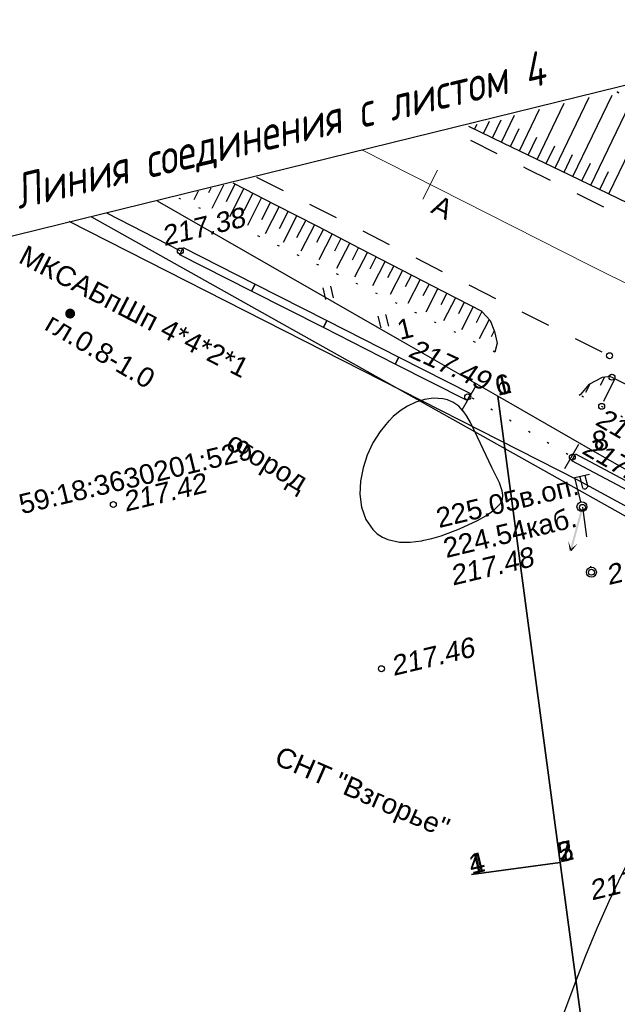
# Model space of a CAD drawing. Header units: millimetres. Extents: x -10 to 1169, y 1 to 1686.
# Tile 3 of 224: x 114 to 144, y 174 to 223. Entities that reach past the tile are written whole.
import ezdxf
from ezdxf.enums import TextEntityAlignment as Align

# ---------------------------------------------------------------- set-up
doc = ezdxf.new("R2010")
doc.units = ezdxf.units.MM
for name, pattern in [('ADOT1', [1, 0, -1]), ('AHIDDEN2', [3, 1.5, -1.5]), ('AHIDDEN4', [7, 5, -2]), ('PHANTOM2', [1.25, 0.625, -0.125, 0.125, -0.125, 0.125, -0.125])]:
    doc.linetypes.add(name, pattern=pattern)
for name, color, linetype in [('CONTURS', 7, 'Continuous'), ('IZOLINES', 32, 'Continuous'), ('PDIGIT', 170, 'Continuous'), ('PICKETS', 7, 'Continuous'), ('ОБЪЕКТЫ_АВТОДОРОГ', 7, 'Continuous'), ('УЧАСТКИ', 7, 'Continuous')]:
    doc.layers.add(name, color=color, linetype=linetype)
doc.layers.add('СВЯЗЬ', color=170, linetype='Связь', lineweight=30)
doc.styles.add('GPR', font='isocpeui.ttf', dxfattribs={"width": 0.8})
doc.styles.get("Standard").update_dxf_attribs({"font": 'arial.ttf'})
doc.linetypes.add('Связь', pattern='A,12.5,[130,ltypeshp.shx,S=1,R=-30,X=0,Y=0.9],1,[130,ltypeshp.shx,S=1,R=-30,X=0,Y=0.9],1,[130,ltypeshp.shx,S=1,R=-30,X=0,Y=0.9],4.5', length=19)

# ---------------------------------------------------------------- blocks, each defined once
blk = doc.blocks.new('107_1')
at = {"layer": 'CONTURS', "color": 7, "linetype": 'Continuous', "const_width": 0.5}
blk.add_lwpolyline([(-0.25, 0, 1), (0.25, 0, 1)], format="xyb", close=True, dxfattribs=at)
blk = doc.blocks.new('401')
at = {"layer": 'CONTURS'}
for p, q in [((0, 0), (0, 1.2)), ((0.8, 0), (0.8, 1.2))]:
    blk.add_line(p, q, dxfattribs=at)
blk = doc.blocks.new('110_13')
at = {"layer": 'CONTURS', "color": 7, "linetype": 'Continuous'}
for p, q in [((0, 3.006), (1.507, 3.006)), ((0.492, 2.988), (0.492, 1.785)), ((1.03, 2.988), (1.03, 1.804))]:
    blk.add_line(p, q, dxfattribs=at)
blk.add_arc((0.761, 2.074), 0.398, 230.37718, 309.62282, dxfattribs=at)
at = {"color": 7, "linetype": 'Continuous'}
blk.add_wipeout([(-0.207, 0.5), (-0.5, 0.207), (-0.5, -0.207), (-0.207, -0.5), (0.207, -0.5), (0.5, -0.207), (0.5, 0.207), (0.207, 0.5)], dxfattribs=at)
at = {"layer": 'CONTURS', "color": 7, "linetype": 'Continuous'}
blk.add_line((0, 0.51), (0, 3.006), dxfattribs=at)
blk.add_circle((0, 0), 0.5, dxfattribs=at)
blk = doc.blocks.new('106')
at = {"color": 7, "linetype": 'Continuous'}
blk.add_wipeout([(-0.207, 0.5), (-0.5, 0.207), (-0.5, -0.207), (-0.207, -0.5), (0.207, -0.5), (0.5, -0.207), (0.5, 0.207), (0.207, 0.5)], dxfattribs=at)
blk.add_circle((0, 0), 0.5, dxfattribs=at)
blk = doc.blocks.new('115_5')
at = {"layer": 'CONTURS', "color": 7, "linetype": 'Continuous'}
for points in [[(4.5, 0, 0.2, 0, 0), (3.634, 0.5, 0, 0, 0)], [(4.5, 0, 0.2, 0, 0), (3.634, -0.5, 0, 0, 0)]]:
    blk.add_lwpolyline(points, format="xyseb", dxfattribs=at)
blk.add_trace([(0.5, 0.1), (0.5, -0.1), (4.5, 0.1), (4.5, -0.1)], dxfattribs=at)
blk = doc.blocks.new('472')
at = {"layer": 'CONTURS'}
for p, q in [((-4.109, 0.359), (3.887, 0.359)), ((-4.109, -0.434), (-4.109, 0.359)), ((3.887, 0.359), (3.887, -0.434)), ((3.887, -0.434), (-4.109, -0.434))]:
    blk.add_line(p, q, dxfattribs=at)
blk = doc.blocks.new('пкк')
at = {"layer": 'ОБЪЕКТЫ_АВТОДОРОГ', "lineweight": 15, "ltscale": 200}
blk.add_line((-0.011, -0.822), (-0.008, 0.805), dxfattribs=at)

msp = doc.modelspace()

# ---------------------------------------------------------------- linework, layer by layer
at = {"layer": 'CONTURS', "lineweight": -2}
for p, q in [((140.59023, 215.66668), (142.30677, 219.22587)), ((141.49118, 215.23276), (143.46876, 219.33397)), ((139.68932, 216.10069), (141.05171, 218.92451)), ((142.39215, 214.79888), (144.34272, 218.84397)), ((137.88756, 216.96881), (138.5413, 218.32171)), ((138.78841, 216.53469), (139.79662, 218.62313)), ((143.29312, 214.365), (145.21701, 218.35378)), ((136.53696, 217.62141), (136.65688, 217.86922)), ((136.98716, 217.40388), (137.28521, 218.02009)), ((137.43736, 217.18635), (137.87261, 218.08665)), ((138.33798, 216.75175), (138.7729, 217.65222)), ((139.23886, 216.31769), (139.67351, 217.21829)), ((140.13978, 215.88368), (140.57424, 216.78437)), ((141.04071, 215.44972), (141.47508, 216.35046)), ((141.94167, 215.01582), (142.37601, 215.91657)), ((142.84264, 214.58194), (143.27703, 215.48267)), ((124.90792, 214.62944), (124.18692, 213.20251)), ((125.35363, 214.40286), (124.90181, 213.51075)), ((125.79935, 214.17628), (125.08636, 212.77185)), ((126.24486, 213.9493), (125.79136, 213.05804)), ((126.69037, 213.72232), (125.98594, 212.34112)), ((127.1351, 213.49381), (126.68015, 212.6033)), ((127.57983, 213.26531), (126.88624, 211.91005)), ((128.02456, 213.0368), (127.56846, 212.14687)), ((128.46929, 212.8083), (127.78688, 211.47874)), ((128.91349, 212.57876), (128.57471, 211.91962)), ((129.35769, 212.34923), (128.68498, 211.04223)), ((129.80178, 212.11948), (129.46802, 211.47167)), ((130.24587, 211.88972), (129.58354, 210.60549)), ((130.68983, 211.65972), (130.36139, 211.02338)), ((131.13378, 211.42971), (130.48239, 210.16861)), ((131.57757, 211.19939), (131.2548, 210.57473)), ((132.02137, 210.96907), (131.38165, 209.73153)), ((132.46516, 210.73875), (132.14779, 210.12482)), ((132.90896, 210.50843), (132.27918, 209.29026)), ((133.3528, 210.27821), (133.04026, 209.67353)), ((133.79665, 210.04799), (133.17625, 208.84745)), ((134.24049, 209.81777), (133.93272, 209.22187)), ((134.68434, 209.58755), (134.07364, 208.40449)), ((135.12845, 209.35786), (134.82549, 208.77039)), ((135.57257, 209.12816), (134.97141, 207.96134)), ((136.01682, 208.89872), (135.71825, 208.31854)), ((136.46107, 208.66927), (135.86797, 207.51538)), ((136.90554, 208.44026), (136.61061, 207.86555)), ((137.26061, 208.03676), (136.7634, 207.06629)), ((137.52831, 207.46188), (137.37198, 207.15625))]:
    msp.add_line(p, q, dxfattribs=at)
at = {"layer": 'CONTURS', "linetype": 'ADOT1', "flags": 128}
for points in [[(202.88025, 190.25016), (200.83448, 191.14184), (198.78988, 192.03611), (196.74645, 192.93297), (194.70419, 193.83243), (192.66309, 194.73447), (190.62316, 195.63911), (188.5844, 196.54633), (186.5468, 197.45615), (184.51037, 198.36856), (182.47511, 199.28356), (180.35592, 200.22512), (178.22822, 201.15137), (176.09619, 202.07006), (173.96402, 202.98895), (171.83591, 203.91582), (169.71604, 204.85842), (167.60859, 205.82452), (165.51777, 206.82188), (163.44775, 207.85827), (161.40272, 208.94144), (160.06147, 209.6923), (158.73355, 210.4682), (157.41611, 211.26383), (156.10633, 212.07388), (154.80138, 212.89302), (153.49842, 213.71597), (152.19461, 214.53739), (150.88712, 215.352), (149.57312, 216.15447), (148.24977, 216.93949), (143.61255, 219.53942)], [(143.81121, 219.45703), (143.64876, 219.54811)], [(137.55812, 206.38803), (135.32448, 207.5083), (131.49889, 209.39667), (127.66133, 211.26186), (123.81255, 213.10465), (121.45251, 214.21833)], [(136.40258, 204.0898), (141.31495, 201.1948)], [(196.39424, 175.19877), (195.92634, 175.47429), (195.45772, 175.74847), (194.98838, 176.02129), (194.51832, 176.29277), (194.04755, 176.56289), (193.57606, 176.83166), (193.10385, 177.09907), (192.63092, 177.36514), (192.15727, 177.62986), (191.68291, 177.89322), (190.05655, 178.77111), (188.41429, 179.619), (186.75936, 180.44301), (185.09502, 181.24929), (183.4245, 182.04398), (181.75106, 182.83322), (180.07794, 183.62314), (178.40838, 184.41988), (176.74563, 185.22959), (175.09293, 186.05841), (171.84169, 187.75001), (168.6131, 189.48539), (165.40163, 191.25383), (162.20175, 193.04463), (159.00795, 194.84706), (155.8147, 196.65043), (152.61648, 198.44401), (149.40775, 200.21709), (146.18301, 201.95896), (142.93672, 203.65891), (141.9095, 204.18263)]]:
    msp.add_lwpolyline(points, dxfattribs=at)
at = {"layer": 'CONTURS', "linetype": 'Continuous', "flags": 128}
for points in [[(136.23417, 217.76771), (137.98848, 216.92005), (140.85435, 215.53945), (143.72027, 214.1593), (146.5847, 212.77667)], [(124.34829, 214.91367), (124.38418, 214.89569), (126.50669, 213.81669), (128.62462, 212.72849), (130.73956, 211.63431), (132.85314, 210.53738), (134.96695, 209.44095), (136.89163, 208.4469)], [(143.37045, 205.16792), (143.45682, 205.12487), (144.8806, 204.42405)]]:
    msp.add_lwpolyline(points, dxfattribs=at)
at = {"layer": 'CONTURS', "linetype": 'AHIDDEN4'}
msp.add_lwpolyline([(121.70682, 211.48436), (118.01227, 213.39226)], dxfattribs=at)
at = {"layer": 'CONTURS'}
for points in [[(136.91077, 208.42362), (137.3109, 207.98114), (137.54063, 207.43247), (137.66598, 206.84242), (137.56162, 206.39305)], [(143.37607, 205.1617), (142.96358, 205.11162), (142.2979, 204.75594), (141.87739, 204.26329), (141.81131, 204.19846)], [(136.59777, 204.69867), (135.88991, 203.4649)], [(141.76536, 201.74453), (141.0575, 200.51076)]]:
    msp.add_lwpolyline(points, dxfattribs=at)
at = {"layer": 'IZOLINES'}
msp.add_lwpolyline([(132.21488, 202.92791), (131.77848, 202.39569), (131.41394, 201.81657), (131.12435, 201.2006), (130.91312, 200.55752), (130.78699, 199.89688), (130.7567, 199.23054), (130.83774, 198.57648), (131.04884, 197.96548), (131.40104, 197.44743), (131.62986, 197.23815), (131.88691, 197.0704), (132.1646, 196.94627), (132.74337, 196.81858), (133.2835, 196.81106), (133.8666, 196.88497), (133.88697, 196.88901), (133.88711, 196.88903), (133.88897, 196.89489), (134.37449, 197.00056), (134.85023, 197.14183), (135.77734, 197.48876), (136.67291, 197.90543), (137.10403, 198.145), (137.51031, 198.42043), (137.84058, 198.76298), (137.93528, 198.97232), (137.95944, 199.19182), (137.9271, 199.40615), (137.78154, 199.80763), (137.40432, 200.57265), (136.67541, 202.1138), (136.32929, 202.83707), (136.14721, 203.16051), (135.95574, 203.43639), (135.96261, 203.42412), (135.74124, 203.66318), (135.43451, 203.87009), (135.39036, 203.89114), (135.38909, 203.89174), (135.38909, 203.89174), (135.38908, 203.89174), (135.38908, 203.89174), (135.38907, 203.89175), (135.38459, 203.89038), (135.16244, 203.97938), (134.93121, 204.03557), (134.46464, 204.06794), (134.00691, 204.00783), (133.57036, 203.87198), (133.1616, 203.67466), (132.7836, 203.42791), (132.43726, 203.14141), (132.20828, 202.91557)], dxfattribs=at)
at = {"layer": 'PDIGIT', "color": 7, "lineweight": -2}
for p, q in [((123.87443, 214.79988), (123.28628, 213.62934)), ((124.46166, 214.85495), (124.01169, 213.9619)), ((122.6047, 214.495), (122.38464, 214.05483)), ((123.23903, 214.64731), (123.12031, 214.41043)), ((143.07457, 205.1251), (142.8638, 204.70042)), ((143.59813, 205.05531), (143.02389, 203.89507)), ((142.34451, 204.78084), (142.13038, 204.35062))]:
    msp.add_line(p, q, dxfattribs=at)
at = {"layer": 'PICKETS', "color": 7, "lineweight": -2}
for centre in [(121.70682, 211.48436), (143.33254, 206.20778), (143.45682, 205.12487), (136.18818, 204.13438), (142.93672, 203.65891), (141.45809, 201.10098), (118.33064, 198.71206), (131.83979, 190.44267)]:
    msp.add_circle(centre, 0.15, dxfattribs=at)
at = {"layer": 'ОБЪЕКТЫ_АВТОДОРОГ', "color": 0, "lineweight": 30}
msp.add_line((92.8187, 207.22861), (203.01973, 234.32412), dxfattribs=at)
at = {"layer": 'УЧАСТКИ', "color": 6, "linetype": 'Continuous', "lineweight": -2}
for p, q in [((132.77337, 206.9972), (120.55002, 214.00162)), ((137.69748, 204.17901), (132.77337, 206.9972)), ((140.84253, 180.67366), (137.69748, 204.17901)), ((142.61186, 201.35848), (137.69748, 204.17901)), ((137.69748, 204.17901), (140.84253, 180.67366)), ((136.37895, 180.07493), (140.84253, 180.67366)), ((140.84253, 180.67366), (136.37895, 180.07493)), ((143.70651, 159.28107), (140.84253, 180.67366)), ((140.84253, 180.67366), (143.70651, 159.28107))]:
    msp.add_line(p, q, dxfattribs=at)

# ---------------------------------------------------------------- block references
at = {"layer": 'CONTURS', "lineweight": -2}
for name, p, xscale, yscale, zscale, rotation in [('472', (123.51699, 210.56562), 0.50749462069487, 0.5, 0.50749462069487, 153.0900226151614), ('472', (127.13733, 208.72812), 0.50749462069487, 0.5, 0.50749462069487, 153.0900226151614), ('401', (129.03667, 209.03913), 0.4999999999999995, 0.4999999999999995, 0.4999999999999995, 13.50227474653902), ('107_1', (116.15594, 208.33249), 0.4999999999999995, 0.4999999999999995, 0.4999999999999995, 13.50227474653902), ('472', (130.75767, 206.89062), 0.50749462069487, 0.5, 0.50749462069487, 153.0900226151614), ('401', (131.82019, 207.60945), 0.4999999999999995, 0.4999999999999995, 0.4999999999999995, 13.50227474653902), ('472', (134.37801, 205.05313), 0.50749462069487, 0.5, 0.50749462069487, 153.0900226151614)]:
    msp.add_blockref(name, p, dxfattribs=dict(at, xscale=xscale, yscale=yscale, zscale=zscale, rotation=rotation))
at = {"layer": 'ОБЪЕКТЫ_АВТОДОРОГ', "color": 0, "linetype": 'PHANTOM2', "lineweight": 15, "rotation": 333.1222349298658}
msp.add_blockref('пкк', (134.30409, 214.82834), dxfattribs=at)

# ---------------------------------------------------------------- texts
at = {"layer": 'CONTURS', "lineweight": -2}
for s, rotation, p in [('МКСАБпШп 4*4*2*1', 332.578005, (113.49387, 210.92931)), ('гл.0.8-1.0', 329.732346, (114.80109, 207.56116)), ('огород', 329.207427, (123.93513, 201.58712)), ('225.05в.оп.', 13.502275, (134.74017, 197.52404)), ('224.54каб.', 13.502275, (135.10297, 196.01303)), ('СНТ "Взгорье"', 336.458975, (126.37936, 185.66077))]:
    msp.add_text(s, height=1, rotation=rotation, dxfattribs=at).set_placement(p)
at = {"layer": 'PDIGIT', "color": 7, "lineweight": -2, "oblique": 10}
for s, rotation, p in [('217.38', 13.502275, (120.88653, 211.72947)), ('217.49', 335.458495, (133.12704, 206.19269)), ('217.37', 329.952275, (142.55267, 202.77009)), ('217.43', 329.952275, (141.88222, 201.32145)), ('217.42', 13.502275, (118.93356, 198.34262)), ('217.48', 13.502275, (135.42355, 194.62199)), ('217.34', 13.502275, (143.27955, 194.65068)), ('217.46', 13.502275, (132.44271, 190.07323)), ('217.25', 13.502275, (142.43117, 178.76594))]:
    msp.add_text(s, height=1, rotation=rotation, dxfattribs=at).set_placement(p)
at = {"layer": 'ОБЪЕКТЫ_АВТОДОРОГ', "color": 0, "linetype": 'ByBlock', "style": 'GPR', "width": 0.8}
msp.add_text('Линия соединения с листом 4', height=1.75, rotation=13.278462, dxfattribs=at).set_placement((113.5623, 213.59374))
at = {"layer": 'ОБЪЕКТЫ_АВТОДОРОГ', "lineweight": -2}
msp.add_text('А', height=1, rotation=333.764004, dxfattribs=at).set_placement((134.27524, 213.44327))
at = {"layer": 'УЧАСТКИ', "color": 6, "lineweight": -2}
for s, p in [('1', (132.77337, 206.9972)), ('6', (137.69748, 204.17901)), ('1', (137.69748, 204.17901)), ('8', (142.61186, 201.35848)), ('7', (140.84253, 180.67366)), ('2', (140.84253, 180.67366)), ('5', (140.84253, 180.67366)), ('4', (136.37895, 180.07493)), ('1', (136.37895, 180.07493))]:
    msp.add_text(s, height=1, rotation=13.502275, dxfattribs=at).set_placement(p)
msp.add_text('59:18:3630201:529', height=1, rotation=13.502275, dxfattribs=at).set_placement((119.45284, 200.11176), align=Align.MIDDLE_CENTER)

# ---------------------------------------------------------------- next in the draw order: block references
at = {"layer": 'CONTURS', "lineweight": -2, "xscale": 0.4999999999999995, "yscale": 0.4999999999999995, "zscale": 0.4999999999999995, "rotation": 13.50227474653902}
msp.add_blockref('110_13', (141.94262, 198.60456), dxfattribs=at)

# ---------------------------------------------------------------- next in the draw order: linework, layer by layer
at = {"layer": 'CONTURS', "linetype": 'AHIDDEN2', "lineweight": -2}
msp.add_line((141.96958, 198.57252), (142.42056, 195.30243), dxfattribs=at)
at = {"layer": 'PICKETS', "color": 7, "lineweight": -2}
msp.add_circle((141.96958, 198.57252), 0.15, dxfattribs=at)

# ---------------------------------------------------------------- next in the draw order: block references
at = {"layer": 'CONTURS', "lineweight": -2, "yscale": 0.5}
for name, p, xscale, zscale, rotation in [('472', (143.31301, 200.11417), 0.5252689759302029, 0.5252689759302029, 151.9873453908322), ('115_5', (141.96958, 198.57252), 0.4999999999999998, 0.5, 254.7430926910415)]:
    msp.add_blockref(name, p, dxfattribs=dict(at, xscale=xscale, zscale=zscale, rotation=rotation))

# ---------------------------------------------------------------- next in the draw order: block references
at = {"layer": 'CONTURS', "lineweight": -2, "xscale": 0.4999999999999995, "yscale": 0.4999999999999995, "zscale": 0.4999999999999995, "rotation": 13.50227474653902}
msp.add_blockref('106', (142.42056, 195.30243), dxfattribs=at)

# ---------------------------------------------------------------- next in the draw order: linework, layer by layer
at = {"layer": 'CONTURS', "linetype": 'AHIDDEN2', "flags": 128}
for points in [[(285.45612, 150.07385), (283.66355, 150.87322), (281.8696, 151.66936), (280.07428, 152.46225), (278.27759, 153.25192), (276.47952, 154.03835), (274.68007, 154.82154), (272.87925, 155.6015), (271.07706, 156.37822), (269.27349, 157.15171), (267.46854, 157.92196), (265.41342, 158.79018), (263.35421, 159.64874), (261.29189, 160.50001), (259.22746, 161.3463), (257.16192, 162.18998), (255.09626, 163.03339), (253.03147, 163.87886), (250.96855, 164.72875), (248.9085, 165.58539), (246.8523, 166.45114), (245.10678, 167.19346), (243.36263, 167.93907), (241.61974, 168.68769), (239.87799, 169.43903), (238.13729, 170.19281), (236.39751, 170.94873), (234.65854, 171.70652), (232.92028, 172.46589), (231.1826, 173.22655), (229.44539, 173.98822), (226.60124, 175.24159), (223.7607, 176.50317), (220.92309, 177.77137), (218.08769, 179.04459), (215.2538, 180.32125), (212.42072, 181.59975), (209.58774, 182.8785), (206.75416, 184.1559), (203.91929, 185.43035), (201.0824, 186.70027), (199.06597, 187.59818), (197.04813, 188.49295), (195.02939, 189.38575), (193.01028, 190.27775), (190.99135, 191.17011), (188.97312, 192.06401), (186.95612, 192.96062), (184.94089, 193.86109), (182.92795, 194.7666), (180.91783, 195.67832), (178.86342, 196.61687), (176.81077, 197.5594), (174.75982, 198.50577), (172.71055, 199.45582), (170.66292, 200.40942), (168.61688, 201.36644), (166.5724, 202.32673), (164.52943, 203.29014), (162.48793, 204.25654), (160.44788, 205.2258), (156.16752, 207.27589), (151.89642, 209.34541), (147.6335, 211.43205), (143.37769, 213.53349), (139.12792, 215.6474), (135.32628, 217.54971)], [(125.54329, 215.20061), (126.7467, 214.59679), (128.82034, 213.54903), (130.89202, 212.49729), (132.96266, 211.44344), (135.03317, 210.38934), (137.10449, 209.33686), (139.17754, 208.28786), (141.25325, 207.24421), (143.33254, 206.20778), (144.79554, 205.48259), (146.25892, 204.75812), (147.72283, 204.03466), (149.1874, 203.31252), (150.65276, 202.592), (152.11905, 201.87338), (153.5864, 201.15697), (155.05494, 200.44306), (156.52481, 199.73195), (157.99614, 199.02394), (159.95519, 198.08611), (161.91608, 197.15195), (163.87891, 196.2217), (165.84374, 195.29562), (167.81066, 194.37397), (169.77974, 193.45698), (171.75107, 192.54493), (173.72471, 191.63805), (175.70076, 190.73659), (177.67928, 189.84082), (179.74609, 188.91627), (181.81783, 188.00269), (183.89345, 187.09776), (185.97192, 186.19913), (188.05219, 185.30449), (190.13321, 184.4115), (192.21393, 183.51783), (194.29332, 182.62114), (196.37032, 181.71911), (198.4439, 180.8094), (201.31673, 179.53664), (204.1864, 178.25674), (207.05345, 176.97092), (209.91841, 175.68039), (212.78183, 174.38635), (215.64423, 173.09004), (218.50616, 171.79265), (221.36815, 170.49541), (224.23074, 169.19953), (227.09447, 167.90622), (228.58763, 167.23217), (230.08034, 166.55712), (231.57279, 165.88147), (233.06514, 165.20561), (234.55759, 164.52994), (236.05029, 163.85488), (237.54344, 163.18081), (239.03721, 162.50813), (240.53178, 161.83726), (242.02733, 161.16858), (244.25801, 160.17748), (246.49131, 159.19229), (248.72665, 158.21168), (250.96343, 157.23431), (253.20107, 156.25886), (255.43897, 155.284), (257.67654, 154.30841), (259.9132, 153.33074), (262.14836, 152.34969), (264.38142, 151.3639), (266.14573, 150.58179), (267.90958, 149.79867), (269.67299, 149.01453), (271.43595, 148.22937), (273.19846, 147.4432), (274.96052, 146.65602), (276.72213, 145.86782), (278.48329, 145.0786), (280.24401, 144.28837), (282.00427, 143.49712)]]:
    msp.add_lwpolyline(points, dxfattribs=at)
at = {"layer": 'CONTURS', "lineweight": 30}
msp.add_ellipse((214.9746, 146.72223), major_axis=(-73.24687, 28.23378), ratio=0.91082803, start_param=5.24655082, end_param=6.58642065, dxfattribs=at)
at = {"layer": 'PICKETS', "color": 7, "lineweight": -2}
msp.add_circle((142.42056, 195.30243), 0.15, dxfattribs=at)
at = {"layer": 'ОБЪЕКТЫ_АВТОДОРОГ', "color": 0, "linetype": 'PHANTOM2', "lineweight": 15, "ltscale": 200}
msp.add_lwpolyline([(130.84937, 216.57934), (142.28529, 210.78315), (152.56667, 205.65918), (161.42648, 201.32799), (169.10266, 197.65416), (175.83318, 194.50227), (181.85601, 191.73692), (187.4091, 189.22267), (192.71231, 186.83726), (197.91302, 184.51094), (203.14054, 182.18711), (208.52413, 179.80916), (214.1931, 177.32048), (220.27673, 174.66447), (226.9043, 171.78451), (234.2051, 168.62401), (242.24513, 165.15375), (250.83722, 161.45419), (259.73091, 157.63316), (268.67575, 153.7985), (277.42129, 150.05806), (285.71706, 146.51968), (293.31261, 143.2912), (299.95748, 140.48047)], dxfattribs=at)
at = {"layer": 'СВЯЗЬ', "linetype": 'Связь', "lineweight": 30}
msp.add_lwpolyline([(1003.57598, 202.84445), (1000.59835, 168.59492), (871.56058, 145.36788), (758.87955, 121.88941), (650.69119, 102.74815), (634.99227, 95.47123), (608.47044, 71.07046), (595.48159, 81.85251), (592.27086, 95.54863), (488.2796, 98.86568), (399.41933, 99.46973), (387.05474, 101.26013), (366.57294, 107.95059), (359.87152, 108.23329), (347.43397, 102.66207), (313.42841, 119.67044), (255.91181, 144.33086), (205.82837, 165.32708), (141.73238, 199.93614), (116.10181, 212.96805)], dxfattribs=at)
at = {"layer": 'УЧАСТКИ', "color": 6, "linetype": 'Continuous', "lineweight": -2}
for p, q in [((117.23428, 213.20545), (172.22438, 182.36764)), ((169.69539, 185.83294), (142.61186, 201.35848))]:
    msp.add_line(p, q, dxfattribs=at)

doc.saveas('drawing.dxf')
